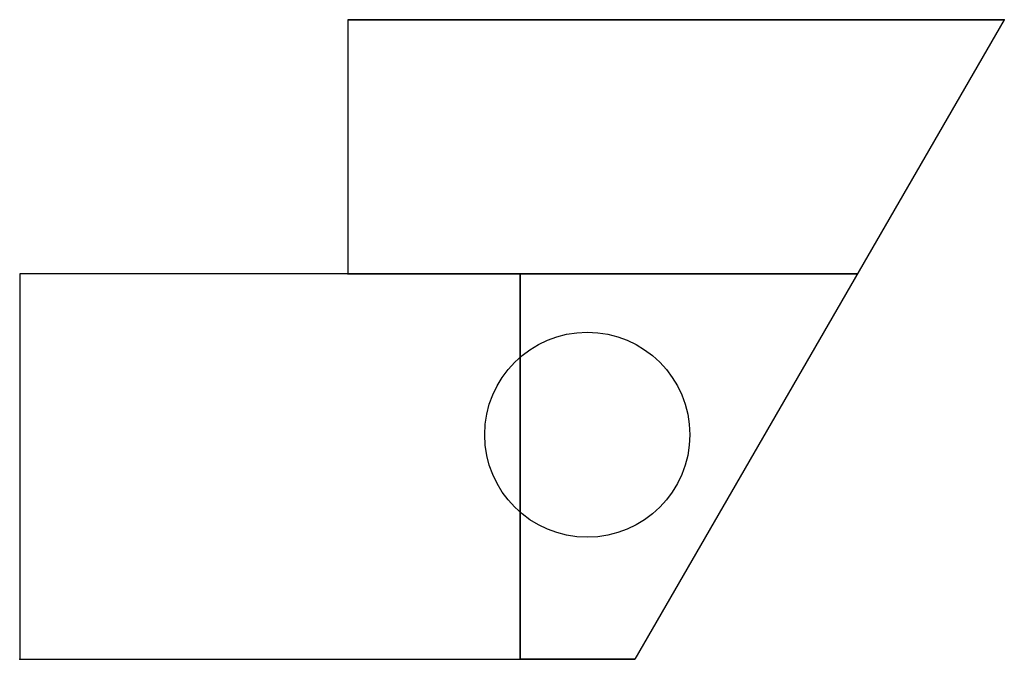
# Model space of a CAD drawing. Extents: x 44 to 56, y 1.9 to 9.7.
import ezdxf

# ---------------------------------------------------------------- set-up
doc = ezdxf.new("R2010")
doc.units = 0
doc.header["$MEASUREMENT"] = 0
doc.layers.get('0').update_dxf_attribs({"linetype": 'CONTINUOUS'})

msp = doc.modelspace()

# ---------------------------------------------------------------- linework, layer by layer
for p, q in [((48.000001, 9.7), (48.000001, 6.6)), ((56.000001, 9.7), (51.496669, 1.9)), ((44.000001, 6.6), (44.000001, 1.9)), ((48.000001, 6.6), (54.210215, 6.6)), ((54.210215, 6.6), (50.100001, 6.6)), ((50.100001, 6.6), (50.100001, 1.9)), ((44.000001, 1.9), (50.100001, 1.9))]:
    msp.add_line(p, q)
for points in [[(56.000001, 9.7), (48.000001, 9.7)], [(44.000001, 6.6), (44.000001, 1.9), (51.496669, 1.9), (50.100001, 1.9), (50.100001, 6.6)]]:
    msp.add_lwpolyline(points, close=True)
msp.add_circle((50.917348, 4.638963), 1.25)
for p in [(56.000001, 9.7), (48.000001, 6.6), (50.100001, 6.6), (44.000001, 1.9)]:
    msp.add_point(p)

doc.saveas('drawing.dxf')
